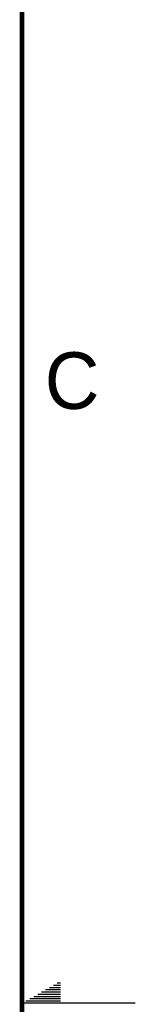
# Model space of a CAD drawing. Header units: inches. Extents: x 0 to 34, y 0 to 22.
# Tile 68 of 78: x 33.5 to 34, y 11 to 15.3. Entities that reach past the tile are written whole.
import ezdxf

# ---------------------------------------------------------------- set-up
doc = ezdxf.new("R2010")
doc.units = ezdxf.units.IN
doc.header["$LTSCALE"] = 1.87
doc.header["$MEASUREMENT"] = 0
doc.layers.get('0').update_dxf_attribs({"linetype": 'CONTINUOUS'})
doc.styles.add('TEXTSTYLE_2', font='txt')

msp = doc.modelspace()

# ---------------------------------------------------------------- linework, layer by layer
at = {"color": 2, "linetype": 'CONTINUOUS'}
for p, q in [((33.6039, 11.06), (33.6697, 11.06)), ((33.6213, 11.07), (33.6697, 11.07)), ((33.6386, 11.08), (33.6697, 11.08)), ((33.6559, 11.09), (33.6697, 11.09)), ((33.5347, 11.02), (33.6697, 11.02)), ((33.552, 11.03), (33.6697, 11.03)), ((33.5693, 11.04), (33.6697, 11.04)), ((33.5866, 11.05), (33.6697, 11.05)), ((34, 11), (33.5, 11)), ((33.5173, 11.01), (33.6697, 11.01))]:
    msp.add_line(p, q, dxfattribs=at)
at = {"color": 7, "linetype": 'CONTINUOUS', "const_width": 0.02}
msp.add_lwpolyline([(33.5, 0.5), (33.5, 21.5)], dxfattribs=at)

# ---------------------------------------------------------------- texts
at = {"color": 2, "linetype": 'CONTINUOUS', "insert": (33.6004, 13.8767), "char_height": 0.25, "width": 0.25, "attachment_point": 1, "line_spacing_factor": 0.9, "style": 'TEXTSTYLE_2'}
msp.add_mtext('C', dxfattribs=at)

doc.saveas('drawing.dxf')
